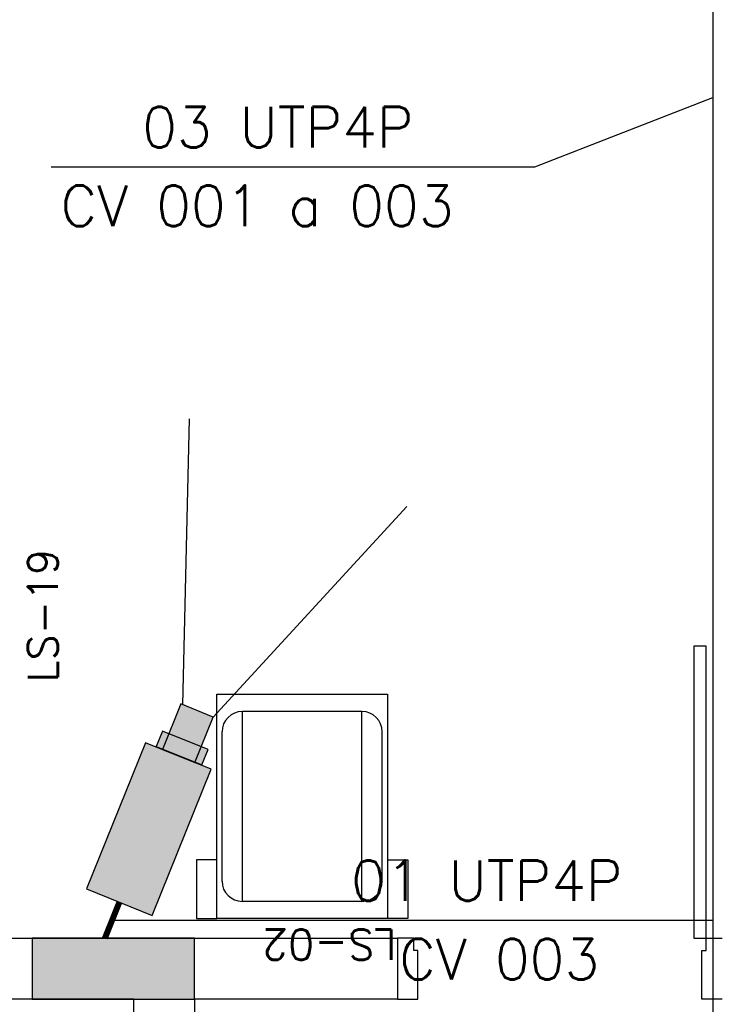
# Model space of a CAD drawing. Extents: x -13.5 to 60.2, y -0.1 to 41.9.
# Tile 31 of 57: x 23.4 to 25.1, y 16.3 to 18.7. Entities that reach past the tile are written whole.
import ezdxf

# ---------------------------------------------------------------- set-up
doc = ezdxf.new("R2010")
doc.units = 0
doc.header["$MEASUREMENT"] = 0
for name, color, linetype in [('ELETROCALHA', 150, 'Continuous'), ('LINHA', 40, 'Continuous'), ('PAREDES', 8, 'Continuous'), ('TEXTO', 4, 'Continuous'), ('TUB_ELETRICA', 5, 'Continuous')]:
    doc.layers.add(name, color=color, linetype=linetype)
doc.styles.add('20--4-0', font='romans.shx', dxfattribs={"height": 0.08})
doc.styles.add('ROMANS', font='romans')
pattern_1 = [(201.1065, (896.4457, 105.466), (0.604734, -1.566672), [1.221334, -0.458]), (291.1065, (896.4457, 105.466), (1.566672, 0.604734), [1.221334, -0.458])]

# ---------------------------------------------------------------- blocks, each defined once
blk = doc.blocks.new('PORTA 70')
at = {"layer": 'PAREDES'}
for p, q in [((-95.2983, 46.0042), (-95.2983, 45.2842)), ((-95.2683, 46.0042), (-95.2983, 46.0042)), ((-95.2683, 45.2842), (-95.2683, 46.0042)), ((-95.9883, 45.2842), (-96.0283, 45.2842)), ((-95.9883, 45.2542), (-95.9883, 45.2842)), ((-95.2983, 45.2842), (-95.2683, 45.2842)), ((-95.2683, 45.2842), (-95.2283, 45.2842)), ((-95.2683, 45.2542), (-95.2683, 45.2842)), ((-95.9783, 45.2542), (-95.9883, 45.2542)), ((-95.9783, 45.1342), (-95.9783, 45.2542)), ((-95.2783, 45.1342), (-95.2783, 45.2542)), ((-95.2783, 45.2542), (-95.2683, 45.2542)), ((-96.0283, 45.1342), (-95.9783, 45.1342)), ((-95.2283, 45.1342), (-95.2783, 45.1342))]:
    blk.add_line(p, q, dxfattribs=at)
blk = doc.blocks.new('LS-02')
for p, q in [((-153.9427, 52.6396), (-153.9427, 52.5896)), ((-153.7977, 52.6396), (-153.9427, 52.6396)), ((-153.7977, 52.5896), (-153.7977, 52.6396)), ((-153.8502, 52.5769), (-153.4822, 52.5769)), ((-153.9002, 52.2323), (-153.9002, 52.5269)), ((-153.9002, 52.5269), (-153.4322, 52.5269)), ((-153.4322, 52.2323), (-153.4322, 52.5269)), ((-153.9002, 52.2323), (-153.4322, 52.2323)), ((-153.9427, 52.1192), (-153.9427, 52.1696)), ((-153.8502, 52.1823), (-153.4822, 52.1823)), ((-153.7977, 52.1696), (-153.7977, 52.1192)), ((-153.7977, 52.1192), (-153.9427, 52.1192))]:
    blk.add_line(p, q)
blk.add_lwpolyline([(-153.3897, 52.1696), (-153.9427, 52.1696), (-153.9427, 52.5896), (-153.3897, 52.5896)], close=True)
for centre, start, end in [((-153.8502, 52.5269), 90, 180), ((-153.4822, 52.5269), 0, 90), ((-153.8502, 52.2323), 180, 270), ((-153.4822, 52.2323), 270, 0)]:
    blk.add_arc(centre, 0.05, start, end)
at = {"style": '20--4-0'}
blk.add_text('LS-02', height=0.075, rotation=90, dxfattribs=at).set_placement((-153.9691, 52.1474))
blk = doc.blocks.new('LS- 19')
at = {"style": '20--4-0'}
blk.add_text('LS-19', height=0.07449, rotation=90, dxfattribs=at).set_placement((-130.7259, 57.3061))
blk = doc.blocks.new('cameraextestac.ag')
h = blk.add_hatch(color=1)
h.dxf.hatch_style = 1
h.paths.add_polyline_path([(726.9947, -60.4906), (726.9091, -60.269), (726.4147, -60.4598), (726.5003, -60.6814)])
h.paths.add_polyline_path([(726.4257, -60.6473), (726.4774, -60.6274), (726.4351, -60.5178), (726.3834, -60.5377)], flags=16)
h.paths.add_polyline_path([(726.4791, -60.6267), (726.4368, -60.5171), (726.2829, -60.5765), (726.3252, -60.6861)])
h = blk.add_hatch()
h.set_pattern_fill('ANGLE', color=256, scale=0.24042, angle=-158.8935)
h.set_pattern_definition(pattern_1)
h.paths.add_polyline_path([(726.4147, -60.4598), (726.5003, -60.6814), (726.9947, -60.4906), (726.9091, -60.269)])
h = blk.add_hatch()
h.set_pattern_fill('ANGLE', color=256, scale=0.24042, angle=-158.8935)
h.set_pattern_definition(pattern_1)
h.paths.add_polyline_path([(726.9947, -60.4906), (726.9091, -60.269), (726.4147, -60.4598), (726.5003, -60.6814)])
h = blk.add_hatch(color=1)
h.dxf.hatch_style = 1
h.paths.add_polyline_path([(726.9947, -60.4906), (726.9091, -60.269), (726.4147, -60.4598), (726.5003, -60.6814)])
h = blk.add_hatch(color=7)
h.dxf.hatch_style = 1
h.paths.add_polyline_path([(726.4863, -60.6504), (726.4774, -60.6274), (726.4257, -60.6473), (726.4346, -60.6704)])
h.paths.add_polyline_path([(726.4351, -60.5178), (726.4265, -60.4956), (726.3749, -60.5156), (726.3834, -60.5377)])
h.paths.add_polyline_path([(726.4257, -60.6473), (726.4774, -60.6274), (726.4351, -60.5178), (726.3834, -60.5377)])
h = blk.add_hatch(color=7)
h.dxf.hatch_style = 1
h.paths.add_polyline_path([(726.4257, -60.6473), (726.4346, -60.6704), (726.4863, -60.6504), (726.4774, -60.6274)])
at = {"color": 1, "lineweight": 25}
for p, q in [((726.2854, -60.583), (725.3241, -60.5909)), ((726.3252, -60.6861), (725.6079, -61.3261))]:
    blk.add_line(p, q, dxfattribs=at)
at = {"color": 1}
for points in [[(726.9947, -60.4906), (726.5003, -60.6814), (726.4147, -60.4598), (726.9091, -60.269)], [(726.4791, -60.6267), (726.3252, -60.6861), (726.2829, -60.5765), (726.4368, -60.5171)]]:
    blk.add_lwpolyline(points, close=True, dxfattribs=at)
at = {"color": 1, "const_width": 0.0201}
blk.add_lwpolyline([(726.9519, -60.3798), (727.0739, -60.3327)], dxfattribs=at)
blk.add_lwpolyline([(726.4863, -60.6504), (726.4346, -60.6704), (726.3749, -60.5156), (726.4265, -60.4956)], close=True)

msp = doc.modelspace()

# ---------------------------------------------------------------- hatches: boundary and pattern name
at = {"layer": 'PAREDES', "lineweight": -3}
h = msp.add_hatch(color=256, dxfattribs=at)
h.dxf.hatch_style = 1
h.paths.add_polyline_path([(23.4422, 16.4661), (23.4422, 16.3161), (23.8422, 16.3161), (23.8422, 16.4661)])

# ---------------------------------------------------------------- linework, layer by layer
at = {"layer": 'ELETROCALHA'}
msp.add_line((25.1185, 31.6161), (25.1185, 12.7661), dxfattribs=at)
at = {"layer": 'PAREDES', "lineweight": -3}
for p, q in [((22.1922, 16.4661), (24.3422, 16.4661)), ((24.3422, 16.4661), (24.3422, 16.3161)), ((23.6922, 16.3161), (22.1922, 16.3161)), ((23.6922, 12.7661), (23.6922, 16.3161)), ((24.3422, 16.3161), (23.8422, 16.3161)), ((23.8422, 16.3161), (23.8422, 12.7661))]:
    msp.add_line(p, q, dxfattribs=at)
msp.add_lwpolyline([(23.4422, 16.4661), (23.4422, 16.3161), (23.8422, 16.3161), (23.8422, 16.4661), (23.4422, 16.4661)], close=True, dxfattribs=at)
at = {"layer": 'TEXTO', "color": 40}
for p, q in [((24.6801, 18.3673), (25.1185, 18.5382)), ((23.4885, 18.3673), (24.6801, 18.3673))]:
    msp.add_line(p, q, dxfattribs=at)
at = {"layer": 'TUB_ELETRICA'}
msp.add_line((23.639, 16.5106), (25.1185, 16.5106), dxfattribs=at)

# ---------------------------------------------------------------- block references
at = {"layer": 'LINHA', "yscale": 0.7333333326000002, "zscale": 0.7333333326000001}
for p, xscale, rotation in [((-12.7162, 550.2507), -0.7333333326, 89.15083796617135), ((-22.6679, -516.559), -0.7333333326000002, 260.1242214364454)]:
    msp.add_blockref('cameraextestac.ag', p, dxfattribs=dict(at, xscale=xscale, rotation=rotation))
at = {"layer": 'PAREDES', "lineweight": -3}
for name, p in [('LS- 19', (154.2315, -40.2095)), ('PORTA 70', (120.3704, -28.8181))]:
    msp.add_blockref(name, p, dxfattribs=at)
at = {"layer": 'PAREDES', "lineweight": -3, "rotation": 90}
msp.add_blockref('LS-02', (76.4867, 170.4571), dxfattribs=at)

# ---------------------------------------------------------------- texts
at = {"layer": 'TEXTO', "color": 2, "style": 'ROMANS'}
for s, p in [('03 UTP4P', (23.7129, 18.4149)), ('CV 001 a 003', (23.5118, 18.2212)), ('01 UTP4P', (24.2277, 16.5581)), ('CV 003', (24.3462, 16.3644))]:
    msp.add_text(s, height=0.1, dxfattribs=at).set_placement(p)

doc.saveas('drawing.dxf')
